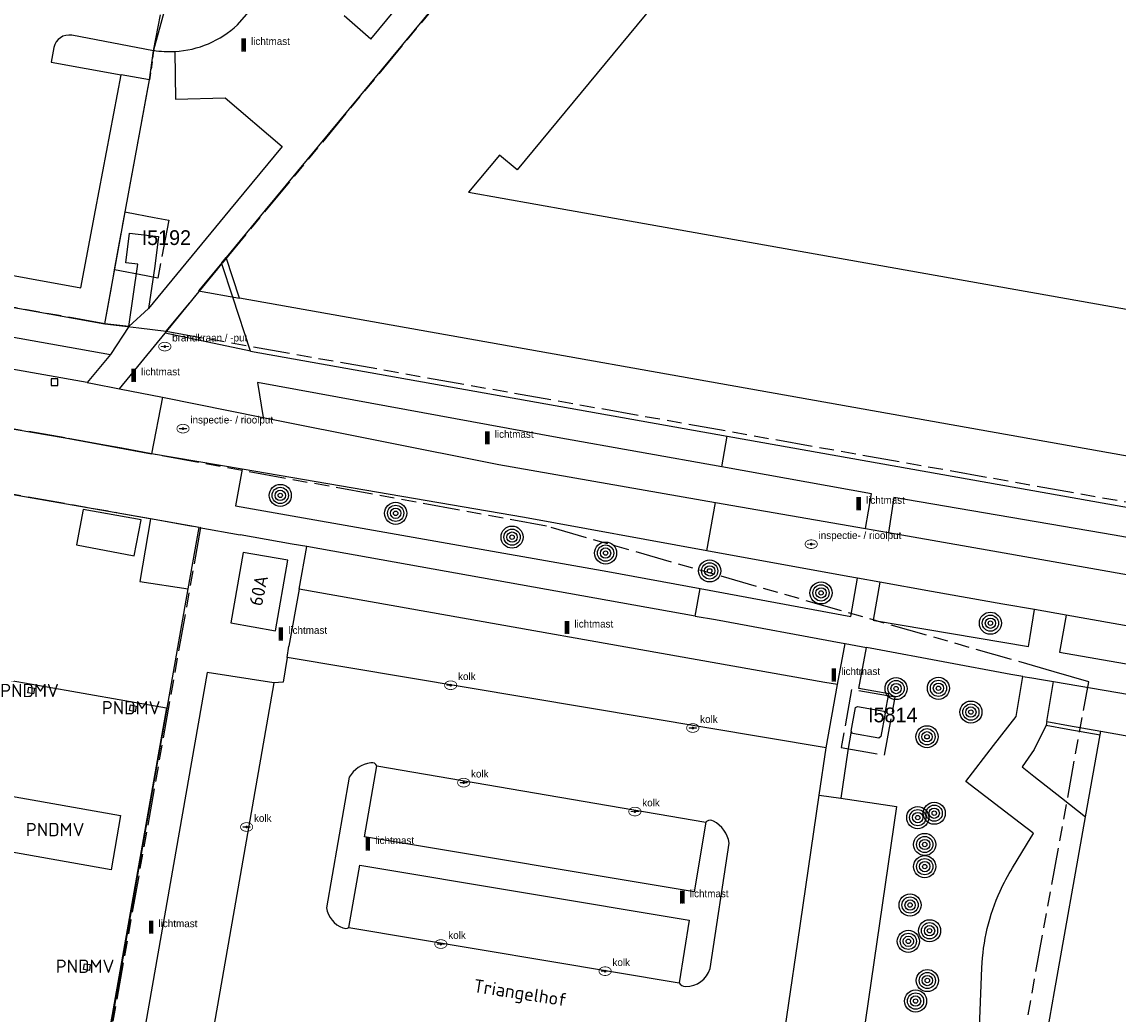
# Model space of a CAD drawing. Extents: x 168491 to 169507, y 481494 to 482503.
# Tile 82 of 108: x 169385 to 169459, y 481945 to 482013. Entities that reach past the tile are written whole.
import ezdxf
from ezdxf.enums import TextEntityAlignment as Align

# ---------------------------------------------------------------- set-up
doc = ezdxf.new("R2010")
doc.units = 0
doc.header["$LTSCALE"] = 0.5
doc.linetypes.add('KAD', pattern=[12, 5, -1, 2, -1, 2, -1])
doc.linetypes.add('STIPPELFIJN', pattern=[1.5, 1, -0.5])
doc.layers.get('0').update_dxf_attribs({"linetype": 'CONTINUOUS'})
for name, color, linetype in [('G01', 3, 'KAD'), ('G_BTD', 3, 'CONTINUOUS'), ('G_OBW', 7, 'CONTINUOUS'), ('G_PNDMV', 1, 'CONTINUOUS'), ('G_PSHD', 1, 'CONTINUOUS'), ('G_WGD', 2, 'CONTINUOUS'), ('GMV', 8, 'CONTINUOUS'), ('NAR', 7, 'CONTINUOUS'), ('ORL', 7, 'CONTINUOUS'), ('PNDMV', 7, 'CONTINUOUS'), ('PPAL', 7, 'CONTINUOUS'), ('PPUT', 7, 'CONTINUOUS'), ('PVGO', 7, 'CONTINUOUS'), ('Q23', 4, 'CONTINUOUS'), ('Z01', 2, 'CONTINUOUS')]:
    doc.layers.add(name, color=color, linetype=linetype)
doc.layers.add('PND', color=8, linetype='CONTINUOUS', lineweight=25)
doc.styles.add('ISO', font='isocpeur.ttf', dxfattribs={"height": 1})

# ---------------------------------------------------------------- blocks, each defined once
blk = doc.blocks.new('BOOM')
at = {"color": 0}
for radius in [0.75, 0.55, 0.35, 0.15]:
    blk.add_circle((0, 0), radius, dxfattribs=at)
blk = doc.blocks.new('put')
at = {"linetype": 'ByBlock', "lineweight": -2}
h = blk.add_hatch(color=0, dxfattribs=at)
h.dxf.hatch_style = 1
edge = h.paths.add_edge_path()
edge.add_spline(control_points=[(0.442, 0), (0.442, 0.043), (0.43, 0.087), (0.364, 0.201), (0.283, 0.258), (0.091, 0.323), (-0.019, 0.329), (-0.222, 0.288), (-0.313, 0.241), (-0.416, 0.124), (-0.441, 0.064), (-0.443, -0.058), (-0.419, -0.119), (-0.335, -0.218), (-0.276, -0.257), (-0.097, -0.325), (0.037, -0.332), (0.27, -0.27), (0.37, -0.201), (0.433, -0.076), (0.442, -0.038), (0.442, 0)], knot_values=[0, 0, 0, 0, 0.380029, 0.380029, 1.118666, 1.118666, 1.857303, 1.857303, 2.59594, 2.59594, 3.13294, 3.13294, 3.66994, 3.66994, 4.20694, 4.20694, 5.079565, 5.079565, 5.952189, 5.952189, 6.283185, 6.283185, 6.283185, 6.283185], degree=3, periodic=0)
edge = h.paths.add_edge_path(flags=16)
edge.add_ellipse((0, 0), major_axis=(0.392, 0), ratio=0.689655, start_angle=0, end_angle=360)
h = blk.add_hatch(color=0, dxfattribs=at)
h.dxf.hatch_style = 1
h.paths.add_polyline_path([(-0.1, 0, -0.096396), (-0.093, 0.037), (-0.25, 0.037, 1), (-0.25, -0.037), (-0.093, -0.037, -0.096396)])
at = {"linetype": 'ByBlock', "lineweight": -2, "true_color": 0x681648}
h = blk.add_hatch(color=219, dxfattribs=at)
h.dxf.hatch_style = 1
h.paths.add_polyline_path([(0.1, 0, 1), (-0.1, 0, 1)])
at = {"linetype": 'ByBlock', "lineweight": -2}
h = blk.add_hatch(color=0, dxfattribs=at)
h.dxf.hatch_style = 1
h.paths.add_polyline_path([(0.25, 0.037), (0.093, 0.037, -0.096396), (0.1, 0, -0.096396), (0.093, -0.037), (0.25, -0.037, 1)])
at = {"color": 0, "linetype": 'ByBlock', "lineweight": -2}
blk.add_attdef('PUT', (0.5, 0.35), '', height=0.5, dxfattribs=at)
blk = doc.blocks.new('PAAL')
at = {"linetype": 'ByBlock', "lineweight": -2}
h = blk.add_hatch(color=0, dxfattribs=at)
h.dxf.hatch_style = 1
h.paths.add_polyline_path([(0.15, 0.8), (-0.15, 0.8), (-0.15, -0.1), (0, -0.1, -0.414214), (-0.1, 0, -1), (0.1, 0, -0.414214), (0, -0.1), (0.15, -0.1)])
at = {"linetype": 'ByBlock', "lineweight": -2, "true_color": 0x681648}
h = blk.add_hatch(color=219, dxfattribs=at)
h.dxf.hatch_style = 1
h.paths.add_polyline_path([(-0.1, 0, 1), (0.1, 0, 1)])
at = {"color": 0, "linetype": 'ByBlock', "lineweight": -2}
blk.add_attdef('PAAL', (0.5, 0.35), '', height=0.5, dxfattribs=at)
blk = doc.blocks.new('Q23')
for p, q in [((0.225, 0.225), (-0.225, 0.225)), ((-0.225, 0.225), (-0.225, -0.225)), ((0.225, -0.225), (0.225, 0.225)), ((-0.225, -0.225), (0.225, -0.225))]:
    blk.add_line(p, q)

msp = doc.modelspace()

# ---------------------------------------------------------------- linework, layer by layer
at = {"layer": 'G01'}
for p, q in [((169390.929, 481995.958), (169391.652, 481999.888)), ((169390.929, 481995.958), (169391.652, 481999.888)), ((169390.255, 481992.298), (169390.929, 481995.958)), ((169394.428, 481991.792), (169500, 481973.0262))]:
    msp.add_line(p, q, dxfattribs=at)
for points in [[(169401.2156, 482000), (169429.532, 482034.242)], [(169391.673, 482000), (169393.299, 482008.835), (169393.569, 482010.804), (169394.661, 482016.516)], [(169390.255, 481992.298), (169347.322, 482000)], [(169391.652, 481999.888), (169391.729, 481999.874), (169393.613, 481999.514), (169394.6, 481999.326), (169393.848, 481995.397), (169393.058, 481995.548), (169390.929, 481995.958)], [(169391.652, 481999.888), (169391.729, 481999.874), (169393.613, 481999.514), (169394.6, 481999.326), (169393.848, 481995.397), (169393.058, 481995.548), (169390.929, 481995.958)], [(169391.652, 481999.888), (169391.673, 482000)], [(169394.428, 481991.792), (169401.2156, 482000)], [(169445.888, 481907.052), (169457.004, 481968.025), (169454.654, 481968.699), (169451.77, 481969.525), (169420.225, 481978.564), (169393.418, 481983.488), (169391.417, 481983.854), (169390.23, 481984.072), (169387.568, 481984.559), (169382.092, 481985.5), (169338.66, 481993.351), (169338.527, 481993.372)], [(169390.255, 481992.298), (169392.563, 481992.018), (169394.428, 481991.792)]]:
    msp.add_lwpolyline(points, dxfattribs=at)
for points in [[(169337.807, 481988.983), (169391.276, 481979.462), (169393.195, 481979.12), (169393.754, 481979.021), (169396.753, 481978.487), (169389.24, 481936.157), (169374.263, 481917.64), (169372.12, 481919.446), (169363.917, 481926.36), (169346.287, 481941.22), (169331.489, 481953.693)], [(169440.918, 481967.5), (169440.198, 481963.565), (169443.151, 481963.038), (169443.869, 481966.973)]]:
    msp.add_lwpolyline(points, close=True, dxfattribs=at)
at = {"layer": 'G_BTD', "linetype": 'STIPPELFIJN', "lineweight": -3, "transparency": 33554687}
msp.add_lwpolyline([(169393.569, 482010.804), (169393.299, 482008.835)], dxfattribs=at)
at = {"layer": 'G_BTD', "linetype": 'Continuous', "lineweight": 25, "transparency": 33554687}
for points in [[(169393.299, 482008.835), (169391.379, 482009.188)], [(169391.673, 482000), (169393.299, 482008.835)], [(169390.255, 481992.298), (169391.673, 482000)], [(169391.882, 481992.107), (169392.506, 481996.338), (169391.697, 481996.437), (169391.946, 481998.452), (169393.91, 481998.21), (169393.662, 481996.195), (169393.23, 481993.339)], [(169400.149, 481990.44), (169398.949, 481994.103), (169398.208, 481996.363)]]:
    msp.add_lwpolyline(points, dxfattribs=at)
at = {"layer": 'G_OBW', "linetype": 'Continuous', "lineweight": 25, "transparency": 33554687}
for points in [[(169440.879, 481964.675), (169441.17, 481966.267), (169441.308, 481966.344), (169443.096, 481966.025), (169443.193, 481965.881)], [(169443.193, 481965.881), (169442.904, 481964.301), (169442.761, 481964.195), (169440.972, 481964.514), (169440.879, 481964.675)]]:
    msp.add_lwpolyline(points, dxfattribs=at)
at = {"layer": 'G_PNDMV', "linetype": 'Continuous', "lineweight": 25, "transparency": 33554687}
for points in [[(169419.769, 482022.495), (169401.148, 482000)], [(169428.544, 482015.223), (169418.224, 482002.742), (169417.021, 482003.737), (169414.936, 482001.218), (169421.789, 482000)], [(169401.148, 482000), (169398.487, 481996.785)], [(169421.789, 482000), (169500, 481986.0976)], [(169399.394, 481994.03), (169398.487, 481996.785)], [(169500, 481976.1302), (169399.394, 481994.03)], [(169388.342, 481977.299), (169392.248, 481976.557), (169392.728, 481979.002), (169388.8, 481979.706), (169388.342, 481977.299)], [(169393.371, 481979.065), (169392.628, 481974.821), (169395.918, 481974.321)], [(169396.652, 481978.491), (169393.371, 481979.065)], [(169395.918, 481974.321), (169396.652, 481978.491)], [(169402.675, 481976.264), (169399.637, 481976.796), (169398.799, 481972.014), (169401.837, 481971.482)], [(169401.837, 481971.482), (169402.675, 481976.264)], [(169385.427, 481967.199), (169385.032, 481967.265), (169385.097, 481967.655), (169385.492, 481967.589), (169385.427, 481967.199)], [(169392.317, 481965.982), (169391.925, 481966.061), (169392.003, 481966.447), (169392.395, 481966.368), (169392.317, 481965.982)], [(169456.787, 481958.853), (169457.774, 481964.423)], [(169457.774, 481964.423), (169457.818, 481964.669)], [(169457.818, 481964.669), (169491.999, 481958.594)], [(169391.331, 481958.958), (169390.686, 481955.274), (169382.914, 481956.635), (169383.559, 481960.319), (169391.331, 481958.958)], [(169452.676, 481916.517), (169449.579, 481918.213), (169450.647, 481924.235), (169452.354, 481933.858), (169453.405, 481939.784), (169454.687, 481947.014), (169456.787, 481958.853)], [(169389.221, 481948.444), (169388.825, 481948.502), (169388.883, 481948.895), (169389.279, 481948.837), (169389.221, 481948.444)]]:
    msp.add_lwpolyline(points, dxfattribs=at)
at = {"layer": 'G_PSHD', "linetype": 'Continuous', "lineweight": 25, "transparency": 33554687}
for points in [[(169454.146, 481965.323), (169454.102, 481965.077)], [(169454.102, 481965.077), (169455.575, 481964.815), (169457.774, 481964.423)], [(169454.146, 481965.323), (169455.619, 481965.061), (169457.818, 481964.669)]]:
    msp.add_lwpolyline(points, dxfattribs=at)
at = {"layer": 'G_WGD', "linetype": 'Continuous', "lineweight": 25, "transparency": 33554687}
for points in [[(169408.304, 482011.594), (169417.99, 482023.302), (169416.438, 482024.65), (169416.371, 482024.573)], [(169408.304, 482011.594), (169406.498, 482013.178)], [(169393.569, 482010.804), (169388.023, 482011.864)], [(169386.811, 482011.037), (169386.617, 482010.044), (169391.379, 482009.188)], [(169393.569, 482010.804), (169393.571, 482010.845)], [(169395.008, 482010.769), (169395.05, 482007.537), (169398.425, 482007.615), (169402.281, 482004.328), (169398.716, 482000)], [(169347.322, 482000), (169390.255, 481992.298)], [(169374.97, 482000), (169374.478, 481997.322), (169388.636, 481994.747), (169389.634, 482000)], [(169398.716, 482000), (169393.23, 481993.339)], [(169339.661, 481999.315), (169390.644, 481990.214)], [(169389.059, 481988.315), (169340.354, 481996.939), (169340.238, 481996.459), (169339.196, 481996.651)], [(169398.208, 481996.363), (169398.188, 481996.424), (169398.487, 481996.785)], [(169394.356, 481991.665), (169396.663, 481994.479), (169396.689, 481994.511), (169398.208, 481996.363)], [(169393.23, 481993.339), (169391.882, 481992.107)], [(169391.882, 481992.107), (169390.255, 481992.298)], [(169400.149, 481990.44), (169394.356, 481991.665)], [(169390.644, 481990.214), (169389.059, 481988.315)], [(169400.149, 481990.44), (169432.484, 481984.683)], [(169432.111, 481982.591), (169420.951, 481984.593), (169406.035, 481987.328), (169400.61, 481988.314), (169400.997, 481985.948)], [(169400.997, 481985.948), (169416.977, 481982.753), (169431.683, 481980.187)], [(169432.484, 481984.683), (169500, 481972.6636)], [(169441.858, 481978.412), (169442.253, 481980.772), (169432.111, 481982.591)], [(169399.579, 481982.436), (169399.128, 481979.946), (169424.386, 481975.494), (169430.642, 481974.337)], [(169431.099, 481976.905), (169418.735, 481979.167), (169399.579, 481982.436)], [(169393.371, 481979.065), (169380.523, 481981.314)], [(169500, 481970.583), (169486.579, 481973.034), (169458.734, 481977.966), (169443.79, 481980.525), (169443.41, 481978.142)], [(169431.683, 481980.187), (169441.858, 481978.412)], [(169443.41, 481978.142), (169450.483, 481976.908), (169476.316, 481972.332), (169500, 481968.1472)], [(169403.438, 481974.297), (169403.954, 481977.187)], [(169430.311, 481972.479), (169403.954, 481977.187)], [(169441.305, 481975.042), (169440.658, 481975.157), (169431.099, 481976.905)], [(169430.642, 481974.337), (169440.871, 481972.446), (169441.305, 481975.042)], [(169442.821, 481974.774), (169442.383, 481972.19), (169442.472, 481972.175), (169452.903, 481970.4), (169453.021, 481971.098), (169453.326, 481972.911)], [(169453.326, 481972.911), (169451.175, 481973.293), (169446.344, 481974.149), (169442.821, 481974.774)], [(169373.903, 481917.954), (169389.227, 481936.298), (169395.918, 481974.321)], [(169439.951, 481967.825), (169439.108, 481967.974), (169403.438, 481974.297)], [(169430.311, 481972.479), (169431.674, 481972.236), (169440.209, 481970.655), (169440.467, 481970.607)], [(169455.469, 481972.531), (169455.013, 481970.033), (169478.61, 481965.906), (169493.46, 481963.284)], [(169493.871, 481965.613), (169487.933, 481966.638), (169466.444, 481970.595), (169455.469, 481972.531)], [(169439.951, 481967.825), (169440.467, 481970.607)], [(169441.4, 481967.568), (169441.915, 481970.338)], [(169452.539, 481968.382), (169451.719, 481968.522), (169442.541, 481970.222), (169441.915, 481970.338)], [(169450.544, 481963.687), (169452.078, 481965.674), (169452.539, 481968.382)], [(169454.146, 481965.323), (169454.609, 481968.031)], [(169454.609, 481968.031), (169464.919, 481966.28), (169492.376, 481961.178), (169491.999, 481958.594)], [(169443.436, 481967.208), (169441.4, 481967.568)], [(169443.193, 481965.881), (169443.436, 481967.208)], [(169440.879, 481964.675), (169440.653, 481963.349), (169440.184, 481960.12)], [(169454.102, 481965.077), (169453.295, 481963.418), (169452.474, 481962.247), (169453.27, 481961.62), (169455.144, 481960.146), (169456.787, 481958.853)], [(169451.832, 481955.391), (169453.089, 481957.472), (169453.246, 481957.732), (169453.201, 481957.767), (169452.338, 481958.433), (169448.672, 481961.263), (169450.544, 481963.687)], [(169431.02, 481958.506), (169430.23, 481953.776), (169407.886, 481957.509), (169408.722, 481962.312)], [(169406.842, 481961.543), (169405.303, 481952.691)], [(169443.967, 481959.57), (169439.375, 481927.986), (169438.548, 481922.3)], [(169440.184, 481960.12), (169443.967, 481959.57)], [(169431.32, 481948.574), (169432.602, 481957.078)], [(169406.816, 481951.353), (169407.551, 481955.582), (169429.907, 481951.847), (169429.211, 481947.612)], [(169449.558, 481943.995), (169449.755, 481948.617)]]:
    msp.add_lwpolyline(points, dxfattribs=at)
at = {"layer": 'G_WGD', "lineweight": -3, "transparency": 33554687}
for points in [[(169399.259, 482012.565), (169403.333, 482017.245)], [(169394.698, 482014.992), (169393.571, 482010.845)], [(169391.882, 481992.107), (169390.644, 481990.214)], [(169391.26, 481987.888), (169394.356, 481991.665)], [(169389.059, 481988.315), (169389.422, 481988.251), (169391.26, 481987.888)], [(169391.26, 481987.888), (169394.177, 481987.311)], [(169394.177, 481987.311), (169393.418, 481983.488)], [(169394.177, 481987.311), (169400.997, 481985.948)], [(169382.092, 481985.5), (169387.568, 481984.559), (169393.418, 481983.488)], [(169432.111, 481982.591), (169432.484, 481984.683)], [(169399.579, 481982.436), (169393.418, 481983.488)], [(169431.099, 481976.905), (169431.683, 481980.187)], [(169396.652, 481978.491), (169399.444, 481977.992)], [(169441.858, 481978.412), (169443.41, 481978.142)], [(169402.972, 481977.362), (169399.444, 481977.992)], [(169403.954, 481977.187), (169402.972, 481977.362)], [(169430.311, 481972.479), (169430.642, 481974.337)], [(169442.821, 481974.774), (169441.305, 481975.042)], [(169403.438, 481974.297), (169402.747, 481970.429)], [(169455.469, 481972.531), (169453.326, 481972.911)], [(169402.632, 481969.654), (169402.747, 481970.429)], [(169440.467, 481970.607), (169441.915, 481970.338)], [(169402.632, 481969.654), (169402.367, 481967.987), (169401.727, 481967.953)], [(169439.193, 481963.545), (169402.632, 481969.654)], [(169401.727, 481967.953), (169397.198, 481968.651), (169392.418, 481941.309), (169396.922, 481940.527)], [(169401.727, 481967.953), (169396.922, 481940.527)], [(169439.193, 481963.545), (169439.951, 481967.825)], [(169452.539, 481968.382), (169453.147, 481968.279), (169453.786, 481968.171), (169454.609, 481968.031)], [(169438.722, 481960.333), (169439.193, 481963.545)], [(169408.722, 481962.312), (169431.02, 481958.506)], [(169433.263, 481923.1), (169436.043, 481942.057), (169437.263, 481950.379), (169438.722, 481960.333)], [(169438.722, 481960.333), (169440.184, 481960.12)], [(169406.816, 481951.353), (169429.211, 481947.612)]]:
    msp.add_lwpolyline(points, dxfattribs=at)
msp.add_lwpolyline([(169395.008, 482010.769, 0.175074), (169399.259, 482012.565)], format="xyb", dxfattribs=at)
at = {"layer": 'G_WGD', "linetype": 'Continuous', "lineweight": 25, "transparency": 33554687}
for points in [[(169388.023, 482011.864, 0.4104024), (169386.811, 482011.037)], [(169393.571, 482010.845, 0.052924), (169395.008, 482010.769)], [(169408.303, 481962.516, 0.2374783), (169406.842, 481961.543)], [(169408.722, 481962.312, 0.3522301), (169408.303, 481962.516)], [(169431.109, 481958.572, 0.0703766), (169431.02, 481958.506)], [(169431.543, 481958.57, 0.2626676), (169431.109, 481958.572)], [(169432.602, 481957.078, 0.2488714), (169431.543, 481958.57)], [(169450.989, 481953.822, -0.0323981), (169451.832, 481955.391)], [(169449.755, 481948.617, -0.0979866), (169450.989, 481953.822)], [(169405.303, 481952.691, 0.2747868), (169406.417, 481951.323)], [(169406.417, 481951.323, 0.205671), (169406.816, 481951.353)], [(169429.648, 481947.354, 0.3395848), (169431.32, 481948.574)], [(169429.211, 481947.612, 0.3065238), (169429.648, 481947.354)]]:
    msp.add_lwpolyline(points, format="xyb", dxfattribs=at)
at = {"layer": 'GMV', "linetype": 'Continuous', "transparency": 33554687}
msp.add_lwpolyline([(169389.634, 482000), (169391.379, 482009.188)], dxfattribs=at)
at = {"layer": 'PND', "linetype": 'Continuous', "lineweight": 25, "transparency": 33554687}
for points in [[(169398.487, 481996.785), (169398.188, 481996.424)], [(169398.188, 481996.424), (169396.605, 481994.526), (169399.394, 481994.03)], [(169377.866, 481938.619), (169383.122, 481968.244), (169394.446, 481966.25), (169389.252, 481936.908), (169381.414, 481938.296), (169381.304, 481938.16)]]:
    msp.add_lwpolyline(points, dxfattribs=at)

# ---------------------------------------------------------------- block references
at = {"layer": 'PPAL', "linetype": 'Continuous', "lineweight": 13, "transparency": 33554687}
for p in [(169399.679, 482010.862), (169392.218, 481988.454), (169416.206, 481984.215), (169441.391, 481979.74), (169421.609, 481971.349), (169402.201, 481970.918), (169439.709, 481968.13), (169408.103, 481956.667), (169429.432, 481953.059), (169393.403, 481951.027)]:
    msp.add_blockref('PAAL', p, dxfattribs=at).add_auto_attribs({'PAAL': 'lichtmast'})
at = {"layer": 'PPUT', "linetype": 'Continuous', "lineweight": 13, "transparency": 33554687}
for p, values in [((169394.33, 481990.75), {'PUT': 'brandkraan / -put'}), ((169395.565, 481985.186), {'PUT': 'inspectie- / rioolput'}), ((169438.174, 481977.352), {'PUT': 'inspectie- / rioolput'}), ((169413.722, 481967.784), {'PUT': 'kolk'}), ((169430.141, 481964.883), {'PUT': 'kolk'}), ((169414.602, 481961.177), {'PUT': 'kolk'}), ((169426.214, 481959.217), {'PUT': 'kolk'}), ((169399.88, 481958.17), {'PUT': 'kolk'}), ((169413.055, 481950.232), {'PUT': 'kolk'}), ((169424.196, 481948.392), {'PUT': 'kolk'})]:
    msp.add_blockref('put', p, dxfattribs=at).add_auto_attribs(values)
at = {"layer": 'PVGO', "linetype": 'Continuous', "lineweight": 0, "transparency": 33554687}
for p in [(169402.162, 481980.659), (169409.99, 481979.445), (169417.884, 481977.827), (169424.227, 481976.748), (169431.289, 481975.539), (169438.842, 481974.046), (169450.331, 481971.993), (169443.932, 481967.558), (169446.806, 481967.577), (169449.004, 481965.964), (169446.029, 481964.289), (169445.401, 481958.806), (169446.518, 481959.106), (169445.874, 481956.983), (169445.874, 481955.483), (169444.882, 481952.878), (169446.2, 481951.134), (169444.762, 481950.416), (169446.051, 481947.758), (169445.252, 481946.365)]:
    msp.add_blockref('BOOM', p, dxfattribs=at)
at = {"layer": 'Q23'}
msp.add_blockref('Q23', (169386.844, 481988.332), dxfattribs=at)

# ---------------------------------------------------------------- texts
at = {"layer": 'NAR', "linetype": 'Continuous', "lineweight": 25, "transparency": 33554687, "style": 'ISO'}
msp.add_text('60A', height=0.9, rotation=78, dxfattribs=at).set_placement((169400.692, 481974.211), align=Align.MIDDLE_CENTER)
at = {"layer": 'ORL', "linetype": 'Continuous', "lineweight": 25, "transparency": 33554687, "style": 'ISO'}
msp.add_text('Triangelhof', height=0.9, rotation=351.1, dxfattribs=at).set_placement((169418.438, 481946.928), align=Align.MIDDLE_CENTER)
at = {"layer": 'PNDMV', "linetype": 'Continuous', "lineweight": 25, "transparency": 33554687, "style": 'ISO'}
for p in [(169385.157, 481967.429), (169392.049, 481966.259), (169386.893, 481957.993), (169388.925, 481948.724)]:
    msp.add_text('PNDMV', height=0.9, dxfattribs=at).set_placement(p, align=Align.MIDDLE_CENTER)
at = {"layer": 'Z01', "ltscale": 0.5}
for s, p in [('I5192', (169392.7645, 481997.6403)), ('I5814', (169442.0335, 481965.2691))]:
    msp.add_text(s, height=1, dxfattribs=at).set_placement(p)

doc.saveas('drawing.dxf')
